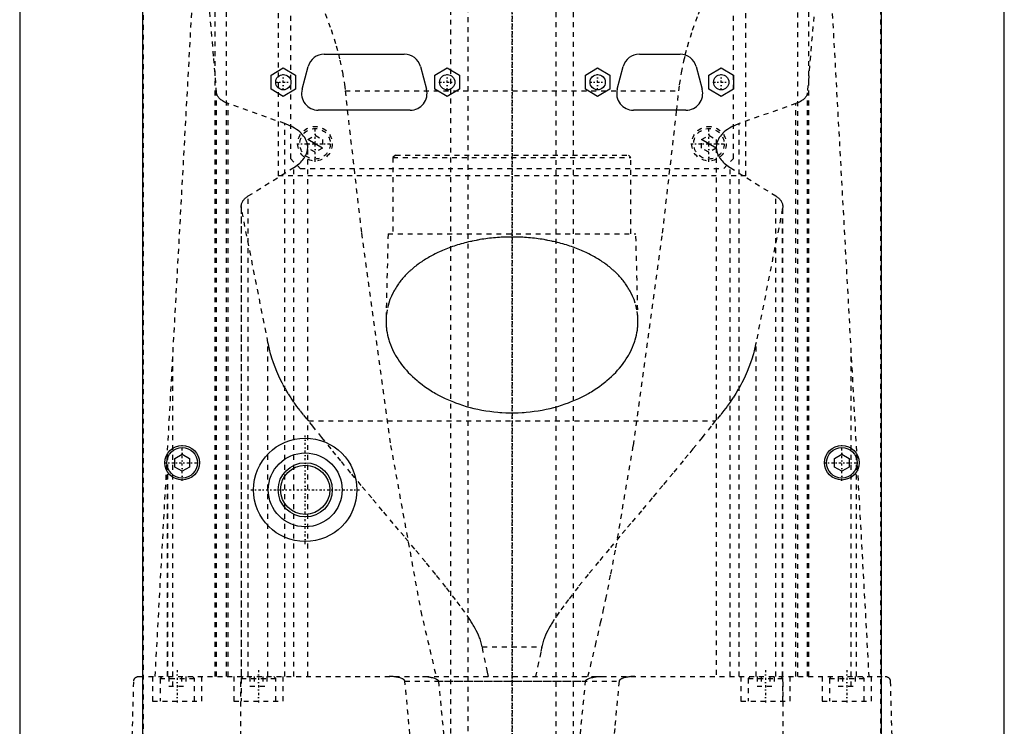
# Model space of a CAD drawing. Extents: x -120 to 120, y -92 to 634.
# Tile 4 of 10: x -100 to 100, y 106 to 250. Entities that reach past the tile are written whole.
import ezdxf

# ---------------------------------------------------------------- set-up
doc = ezdxf.new("R2010")
doc.units = 0
doc.linetypes.add('CENTER', pattern=[1.5, 0.45, -0.5, 0.05, -0.5])
doc.linetypes.add('DASHED', pattern=[2, 1, -1])
for name, color, linetype in [('AM_0', 7, 'CONTINUOUS'), ('AM_10', 7, 'CONTINUOUS'), ('AM_3', 7, 'DASHED'), ('AM_7', 7, 'CENTER')]:
    doc.layers.add(name, color=color, linetype=linetype)

msp = doc.modelspace()

# ---------------------------------------------------------------- linework, layer by layer
at = {"layer": 'AM_0', "color": 7, "linetype": 'CONTINUOUS'}
for p, q in [((-75, 68), (-75, 380)), ((75, 380), (75, 68)), ((-100, 363), (-100, 25)), ((100, 25), (100, 363)), ((-38.13, 243), (-21.87, 243)), ((25.87, 243), (34.13, 243)), ((-48.95, 238.74), (-46.45, 240.19)), ((-46.45, 240.19), (-43.95, 238.74)), ((-42.63, 235.87), (-41.42, 240.47)), ((-18.58, 240.47), (-17.37, 235.87)), ((-15.65, 238.74), (-13.15, 240.19)), ((-13.15, 240.19), (-10.65, 238.74)), ((14.9, 238.74), (17.4, 240.19)), ((17.4, 240.19), (19.9, 238.74)), ((21.37, 235.87), (22.58, 240.47)), ((37.42, 240.47), (38.63, 235.87)), ((40, 238.74), (42.5, 240.19)), ((42.5, 240.19), (45, 238.74)), ((-48.95, 235.86), (-48.95, 238.74)), ((-43.95, 238.74), (-43.95, 235.86)), ((-15.65, 235.86), (-15.65, 238.74)), ((-10.65, 238.74), (-10.65, 235.86)), ((14.9, 235.86), (14.9, 238.74)), ((19.9, 238.74), (19.9, 235.86)), ((40, 235.86), (40, 238.74)), ((45, 238.74), (45, 235.86)), ((-46.45, 234.41), (-48.95, 235.86)), ((-43.95, 235.86), (-46.45, 234.41)), ((-13.15, 234.41), (-15.65, 235.86)), ((-10.65, 235.86), (-13.15, 234.41)), ((17.4, 234.41), (14.9, 235.86)), ((19.9, 235.86), (17.4, 234.41)), ((42.5, 234.41), (40, 235.86)), ((45, 235.86), (42.5, 234.41)), ((-20.66, 231.6), (-39.34, 231.6)), ((35.34, 231.6), (24.66, 231.6)), ((-68.5, 160.87), (-67, 161.73)), ((-68.5, 159.13), (-68.5, 160.87)), ((-67, 161.73), (-65.5, 160.87)), ((-65.5, 160.87), (-65.5, 159.13)), ((65.5, 160.87), (67, 161.73)), ((65.5, 159.13), (65.5, 160.87)), ((67, 161.73), (68.5, 160.87)), ((68.5, 160.87), (68.5, 159.13)), ((-67, 158.27), (-68.5, 159.13)), ((-65.5, 159.13), (-67, 158.27)), ((67, 158.27), (65.5, 159.13)), ((68.5, 159.13), (67, 158.27))]:
    msp.add_line(p, q, dxfattribs=at)
for centre, radius in [((-46.45, 237.3), 1.55), ((-13.15, 237.3), 1.55), ((17.4, 237.3), 1.55), ((42.5, 237.3), 1.55), ((-42, 154.5), 10.5), ((-67, 160), 3.5), ((-67, 160), 3.1), ((-42, 154.5), 7.5), ((67, 160), 3.5), ((67, 160), 3.1), ((-42, 154.5), 5.5), ((-42, 154.5), 5)]:
    msp.add_circle(centre, radius, dxfattribs=at)
for centre, start, end in [((-38.13, 239.6), 90, 165.2564), ((-21.87, 239.6), 14.7436, 90), ((25.87, 239.6), 90, 165.2564), ((34.13, 239.6), 14.7436, 90), ((-39.34, 235), 165.2564, 270), ((-20.66, 235), 270, 14.7436), ((24.66, 235), 165.2564, 270), ((35.34, 235), 270, 14.7436)]:
    msp.add_arc(centre, 3.4, start, end, dxfattribs=at)
at = {"layer": 'AM_10', "color": 7, "linetype": 'CONTINUOUS'}
for p, q in [((-38.5, 223.93), (-41.5, 225.67)), ((41.5, 223.93), (38.5, 225.67))]:
    msp.add_line(p, q, dxfattribs=at)
at = {"layer": 'AM_3', "color": 6, "linetype": 'DASHED'}
for p, q in [((-9, 600.5), (-9, -59.5)), ((9, -59.5), (9, 600.5)), ((-12.5, 388), (-12.5, -17.5)), ((12.5, -17.5), (12.5, 388)), ((-74.95, 374.95), (-74.95, 69.05)), ((74.95, 69.05), (74.95, 374.95)), ((-58, 116.6), (-58, 315.44)), ((58, 315.44), (58, 116.6)), ((-60.27, 116.6), (-60.27, 312.71)), ((60.27, 116.6), (60.27, 312.71)), ((-47.5, 311.3), (-47.5, 218.3)), ((47.5, 218.3), (47.5, 311.3)), ((-45, 308.8), (-45, 221.8)), ((-72.48, 116.6), (-61.98, 307.16)), ((45, 221.8), (45, 307.8)), ((61.98, 307.16), (72.48, 116.6)), ((-60, 116.6), (-60, 235.17)), ((-33.89, 235.56), (33.89, 235.56)), ((-33.89, 235.56), (-33.46, 231.6)), ((33.46, 231.6), (33.89, 235.56)), ((60, 116.6), (60, 235.17)), ((-57.68, 116.6), (-57.68, 232.98)), ((-46.13, 228.89), (-57.68, 232.98)), ((57.68, 232.98), (46.13, 228.89)), ((57.68, 116.6), (57.68, 232.98)), ((-46.13, 116.6), (-46.13, 228.89)), ((46.13, 116.6), (46.13, 228.89)), ((-41.5, 225.67), (-40, 226.53)), ((-40, 226.53), (-38.5, 225.67)), ((38.5, 225.67), (40, 226.53)), ((40, 226.53), (41.5, 225.67)), ((-41.5, 223.93), (-41.5, 225.67)), ((-38.5, 225.67), (-38.5, 223.93)), ((38.5, 223.93), (38.5, 225.67)), ((41.5, 225.67), (41.5, 223.93)), ((-41.5, 116.6), (-41.5, 223.93)), ((-40, 223.07), (-41.5, 223.93)), ((-38.5, 223.93), (-40, 223.07)), ((-23.68, 222.5), (-24.18, 222)), ((-24.18, 222), (-24.18, 206.5)), ((-24.18, 222), (24.17, 222)), ((-23.68, 222.5), (23.67, 222.5)), ((24.17, 222), (23.67, 222.5)), ((24.17, 206.5), (24.17, 222)), ((40, 223.07), (38.5, 223.93)), ((41.5, 223.93), (40, 223.07)), ((41.5, 223.93), (41.5, 116.6)), ((-45, 221.8), (-43, 219.8)), ((43, 219.8), (45, 221.8)), ((-53.59, 214.2), (-44.32, 219.97)), ((47.5, 218.3), (-47.5, 218.3)), ((-44.32, 116.6), (-44.32, 219.97)), ((-43, 219.8), (43, 219.8)), ((44.32, 116.6), (44.32, 219.97)), ((44.32, 219.97), (53.59, 214.2)), ((-53.59, 116.6), (-53.59, 214.2)), ((53.59, 116.6), (53.59, 214.2)), ((-55, 212.05), (-55, 116.6)), ((55, 116.6), (55, 212.05)), ((-54.96, 116.6), (-54.96, 211.64)), ((-49.57, 184.45), (-54.96, 211.64)), ((54.96, 211.64), (49.57, 184.45)), ((54.96, 116.6), (54.96, 211.64)), ((-25.18, 206.5), (-25.59, 189.04)), ((-25.18, 206.5), (25.17, 206.5)), ((25.59, 189.04), (25.17, 206.5)), ((-49.57, 116.6), (-49.57, 184.45)), ((49.57, 116.6), (49.57, 184.45)), ((-68.87, 114.6), (-68.87, 182.23)), ((68.87, 114.6), (68.87, 182.23)), ((-41.3, 168.52), (41.3, 168.52)), ((-70, 116.6), (-70, 161.75)), ((-70, 116.6), (-70, 161.71)), ((-70, 161.67), (-70, 116.6)), ((70, 116.6), (70, 161.75)), ((70, 116.6), (70, 161.71)), ((70, 116.6), (70, 161.67)), ((-6.05, 122.62), (6.05, 122.62)), ((-75.83, 116.6), (75.83, 116.6)), ((-73, 116.6), (-73, 111.6)), ((-71.1, 116.6), (-71.5, 116.2)), ((-71.5, 116.2), (-71.5, 111.6)), ((-71.5, 116.2), (-64.5, 116.2)), ((-69.73, 116.6), (-69.73, 114.6)), ((-67.13, 116.6), (-67.13, 114.6)), ((-66.27, 116.6), (-66.27, 114.6)), ((-64.5, 116.2), (-64.9, 116.6)), ((-64.5, 111.6), (-64.5, 116.2)), ((-63, 111.6), (-63, 116.6)), ((-56.5, 116.6), (-56.5, 111.6)), ((-55.06, 34.5), (-55.06, 116.6)), ((-54.6, 116.6), (-55, 116.2)), ((-55, 116.2), (-55, 111.6)), ((-55, 116.2), (-48, 116.2)), ((-53.23, 116.6), (-53.23, 114.6)), ((-52.37, 116.6), (-52.37, 114.6)), ((-50.63, 116.6), (-50.63, 114.6)), ((-49.77, 116.6), (-49.77, 114.6)), ((-48, 116.2), (-48.4, 116.6)), ((-48, 111.6), (-48, 116.2)), ((-46.5, 111.6), (-46.5, 116.6)), ((46.5, 116.6), (46.5, 111.6)), ((48.4, 116.6), (48, 116.2)), ((48, 116.2), (48, 111.6)), ((48, 116.2), (55, 116.2)), ((49.77, 116.6), (49.77, 114.6)), ((50.63, 116.6), (50.63, 114.6)), ((52.37, 116.6), (52.37, 114.6)), ((53.23, 116.6), (53.23, 114.6)), ((55, 116.2), (54.6, 116.6)), ((55, 111.6), (55, 116.2)), ((55.06, 34.5), (55.06, 116.6)), ((56.5, 111.6), (56.5, 116.6)), ((63, 116.6), (63, 111.6)), ((64.9, 116.6), (64.5, 116.2)), ((64.5, 116.2), (64.5, 111.6)), ((64.5, 116.2), (71.5, 116.2)), ((66.27, 116.6), (66.27, 114.6)), ((67.13, 116.6), (67.13, 114.6)), ((69.73, 116.6), (69.73, 114.6)), ((71.5, 116.2), (71.1, 116.6)), ((71.5, 111.6), (71.5, 116.2)), ((73, 111.6), (73, 116.6)), ((-79, 34.5), (-76.83, 115.63)), ((-69.73, 114.6), (-66.27, 114.6)), ((-53.23, 114.6), (-49.77, 114.6)), ((-21.74, 115.63), (21.74, 115.63)), ((-14.95, 115.63), (14.95, 115.63)), ((49.77, 114.6), (53.23, 114.6)), ((66.27, 114.6), (69.73, 114.6)), ((76.83, 115.63), (79, 34.5)), ((-73, 111.6), (-63, 111.6)), ((-56.5, 111.6), (-46.5, 111.6)), ((46.5, 111.6), (56.5, 111.6)), ((63, 111.6), (73, 111.6))]:
    msp.add_line(p, q, dxfattribs=at)
for points in [[(-62.65, 295.09, 0), (-61.93, 293.93, 0), (-60.45, 291.56, 0), (-58.91, 289.09, 0), (-58.12, 287.83, 0), (-57.31, 286.55, 0), (-55.67, 283.93, 0), (-53.99, 281.25, 0), (-52.29, 278.49, 0), (-50.57, 275.67, 0), (-48.86, 272.8, 0), (-48, 271.34, 0), (-47.15, 269.87, 0), (-45.46, 266.88, 0), (-43.81, 263.86, 0), (-42.22, 260.78, 0), (-40.69, 257.66, 0), (-39.26, 254.49, 0), (-38.58, 252.89, 0), (-37.93, 251.27, 0), (-36.74, 248, 0), (-35.7, 244.68, 0), (-35.25, 243, 0)], [(35.2, 242.83, 0), (35.65, 244.52, 0), (36.69, 247.85, 0), (37.88, 251.13, 0), (38.52, 252.75, 0), (39.2, 254.36, 0), (40.64, 257.54, 0), (42.16, 260.67, 0), (43.76, 263.76, 0), (45.41, 266.79, 0), (47.1, 269.79, 0), (47.95, 271.26, 0), (48.81, 272.73, 0), (50.54, 275.61, 0), (52.26, 278.44, 0), (53.97, 281.2, 0), (55.65, 283.9, 0), (57.3, 286.53, 0), (58.1, 287.81, 0), (58.9, 289.08, 0), (60.44, 291.55, 0), (61.93, 293.93, 0), (62.65, 295.09, 0)], [(-60, 235.17, 0), (-60.6, 242.59, 0), (-61.84, 256.58, 0), (-63.09, 269.45, 0), (-63.73, 275.44, 0)], [(63.73, 275.44, 0), (63.09, 269.45, 0), (61.84, 256.58, 0), (60.6, 242.59, 0), (60, 235.17, 0)], [(-35.25, 243, 0), (-34.95, 241.78, 0), (-34.44, 239.32, 0), (-34.04, 236.82, 0), (-33.89, 235.56, 0)], [(33.89, 235.56, 0), (34.04, 236.79, 0), (34.42, 239.23, 0), (34.92, 241.64, 0), (35.2, 242.83, 0)], [(-57.68, 232.98, 0), (-57.8, 233.03, 0), (-58.03, 233.12, 0), (-58.24, 233.21, 0), (-58.34, 233.26, 0), (-58.44, 233.31, 0), (-58.63, 233.41, 0), (-58.81, 233.52, 0), (-58.97, 233.63, 0), (-59.13, 233.75, 0), (-59.28, 233.88, 0), (-59.34, 233.94, 0), (-59.41, 234.01, 0), (-59.53, 234.14, 0), (-59.64, 234.27, 0), (-59.73, 234.41, 0), (-59.81, 234.55, 0), (-59.88, 234.69, 0), (-59.9, 234.76, 0), (-59.93, 234.83, 0), (-59.96, 234.97, 0), (-59.99, 235.1, 0), (-60, 235.17, 0)], [(60, 235.17, 0), (59.99, 235.1, 0), (59.96, 234.97, 0), (59.93, 234.83, 0), (59.9, 234.76, 0), (59.88, 234.69, 0), (59.81, 234.55, 0), (59.73, 234.41, 0), (59.64, 234.27, 0), (59.53, 234.14, 0), (59.41, 234.01, 0), (59.34, 233.94, 0), (59.28, 233.88, 0), (59.13, 233.75, 0), (58.97, 233.63, 0), (58.81, 233.52, 0), (58.63, 233.41, 0), (58.44, 233.31, 0), (58.34, 233.26, 0), (58.24, 233.21, 0), (58.03, 233.12, 0), (57.8, 233.03, 0), (57.68, 232.98, 0)], [(-33.46, 231.6, 0), (-30.58, 206.63, 0), (-24.65, 163.53, 0), (-18.53, 129.84, 0), (-15.41, 116.6, 0)], [(15.41, 116.6, 0), (15.93, 118.64, 0), (16.97, 122.91, 0), (18.01, 127.46, 0), (18.53, 129.84, 0), (19.04, 132.28, 0), (20.07, 137.36, 0), (21.1, 142.71, 0), (24.65, 163.53, 0), (30.58, 206.63, 0), (33.46, 231.6, 0)], [(-41.5, 224.06, 0), (-41.5, 224.21, 0), (-41.53, 224.51, 0), (-41.59, 224.82, 0), (-41.63, 224.97, 0), (-41.67, 225.13, 0), (-41.79, 225.44, 0), (-41.94, 225.74, 0), (-42.11, 226.05, 0), (-42.32, 226.35, 0), (-42.56, 226.64, 0), (-42.69, 226.78, 0), (-42.83, 226.92, 0), (-43.12, 227.2, 0), (-43.44, 227.46, 0), (-43.79, 227.72, 0), (-44.16, 227.96, 0), (-44.55, 228.18, 0), (-44.75, 228.29, 0), (-44.96, 228.4, 0), (-45.41, 228.6, 0), (-45.89, 228.8, 0), (-46.13, 228.89, 0)], [(46.13, 228.89, 0), (45.89, 228.8, 0), (45.41, 228.6, 0), (44.96, 228.4, 0), (44.75, 228.29, 0), (44.54, 228.18, 0), (44.16, 227.95, 0), (43.79, 227.72, 0), (43.44, 227.46, 0), (43.12, 227.2, 0), (42.83, 226.92, 0), (42.69, 226.78, 0), (42.56, 226.64, 0), (42.32, 226.35, 0), (42.11, 226.05, 0), (41.94, 225.74, 0), (41.79, 225.44, 0), (41.67, 225.13, 0), (41.63, 224.97, 0), (41.59, 224.82, 0), (41.53, 224.51, 0), (41.5, 224.21, 0), (41.5, 224.06, 0)], [(-44.32, 219.97, 0), (-44.17, 220.06, 0), (-43.88, 220.25, 0), (-43.61, 220.45, 0), (-43.48, 220.56, 0), (-43.35, 220.66, 0), (-43.1, 220.87, 0), (-42.88, 221.09, 0), (-42.66, 221.32, 0), (-42.47, 221.55, 0), (-42.29, 221.78, 0), (-42.21, 221.9, 0), (-42.13, 222.02, 0), (-41.99, 222.26, 0), (-41.86, 222.5, 0), (-41.76, 222.74, 0), (-41.67, 222.98, 0), (-41.6, 223.22, 0), (-41.58, 223.35, 0), (-41.55, 223.47, 0), (-41.52, 223.7, 0), (-41.5, 223.94, 0), (-41.5, 224.06, 0)], [(41.5, 224.06, 0), (41.5, 223.94, 0), (41.52, 223.7, 0), (41.55, 223.47, 0), (41.58, 223.34, 0), (41.6, 223.22, 0), (41.67, 222.98, 0), (41.76, 222.74, 0), (41.86, 222.5, 0), (41.99, 222.25, 0), (42.13, 222.01, 0), (42.21, 221.9, 0), (42.29, 221.78, 0), (42.47, 221.54, 0), (42.67, 221.31, 0), (42.88, 221.09, 0), (43.11, 220.87, 0), (43.35, 220.66, 0), (43.48, 220.55, 0), (43.61, 220.45, 0), (43.89, 220.25, 0), (44.17, 220.06, 0), (44.32, 219.97, 0)], [(-55, 212.05, 0), (-55, 212.11, 0), (-54.99, 212.24, 0), (-54.97, 212.36, 0), (-54.96, 212.43, 0), (-54.95, 212.49, 0), (-54.92, 212.62, 0), (-54.87, 212.75, 0), (-54.82, 212.87, 0), (-54.76, 213, 0), (-54.69, 213.13, 0), (-54.65, 213.19, 0), (-54.61, 213.25, 0), (-54.52, 213.37, 0), (-54.42, 213.49, 0), (-54.31, 213.61, 0), (-54.2, 213.72, 0), (-54.08, 213.84, 0), (-54.01, 213.89, 0), (-53.95, 213.94, 0), (-53.81, 214.05, 0), (-53.66, 214.15, 0), (-53.59, 214.2, 0)], [(53.59, 214.2, 0), (53.66, 214.15, 0), (53.81, 214.05, 0), (53.95, 213.94, 0), (54.01, 213.89, 0), (54.08, 213.84, 0), (54.2, 213.72, 0), (54.31, 213.61, 0), (54.42, 213.49, 0), (54.52, 213.37, 0), (54.61, 213.25, 0), (54.65, 213.19, 0), (54.69, 213.13, 0), (54.76, 213, 0), (54.82, 212.87, 0), (54.87, 212.75, 0), (54.92, 212.62, 0), (54.95, 212.49, 0), (54.96, 212.43, 0), (54.97, 212.36, 0), (54.99, 212.24, 0), (55, 212.11, 0), (55, 212.05, 0)], [(-54.96, 211.64, 0), (-54.97, 211.71, 0), (-54.99, 211.85, 0), (-55, 211.98, 0), (-55, 212.05, 0)], [(55, 212.05, 0), (55, 211.98, 0), (54.99, 211.85, 0), (54.97, 211.71, 0), (54.96, 211.64, 0)], [(0, 205.86, 0), (-0.2, 205.86, 0), (-0.59, 205.86, 0), (-0.98, 205.85, 0), (-1.18, 205.85, 0), (-1.37, 205.84, 0), (-1.77, 205.82, 0), (-2.17, 205.81, 0), (-2.56, 205.78, 0), (-2.96, 205.75, 0), (-3.36, 205.72, 0), (-3.56, 205.7, 0), (-3.76, 205.69, 0), (-4.15, 205.65, 0), (-4.55, 205.6, 0), (-4.95, 205.55, 0), (-5.34, 205.5, 0), (-5.74, 205.45, 0), (-5.93, 205.42, 0), (-6.13, 205.39, 0), (-6.52, 205.32, 0), (-6.91, 205.25, 0), (-7.1, 205.22, 0), (-7.3, 205.18, 0), (-7.68, 205.11, 0), (-8.07, 205.03, 0), (-8.26, 204.98, 0), (-8.45, 204.94, 0), (-8.83, 204.85, 0), (-9.21, 204.76, 0), (-9.58, 204.67, 0), (-9.95, 204.57, 0), (-10.32, 204.47, 0), (-10.5, 204.41, 0), (-10.68, 204.36, 0), (-11.04, 204.25, 0), (-11.4, 204.14, 0), (-11.75, 204.02, 0), (-12.1, 203.91, 0), (-12.44, 203.78, 0), (-12.61, 203.72, 0), (-12.78, 203.66, 0), (-13.12, 203.53, 0), (-13.45, 203.4, 0), (-13.78, 203.27, 0), (-14.1, 203.13, 0), (-14.42, 202.99, 0), (-14.58, 202.92, 0), (-14.73, 202.85, 0), (-15.04, 202.71, 0), (-15.35, 202.56, 0), (-15.64, 202.41, 0), (-15.94, 202.26, 0), (-16.22, 202.11, 0), (-16.36, 202.04, 0), (-16.5, 201.96, 0), (-16.78, 201.8, 0), (-17.05, 201.65, 0), (-17.32, 201.49, 0), (-17.58, 201.33, 0), (-17.83, 201.17, 0), (-17.96, 201.09, 0), (-18.09, 201, 0), (-18.34, 200.84, 0), (-18.59, 200.67, 0), (-18.71, 200.58, 0), (-18.83, 200.49, 0), (-19.08, 200.32, 0), (-19.31, 200.14, 0), (-19.43, 200.05, 0), (-19.55, 199.96, 0), (-19.78, 199.78, 0), (-20, 199.59, 0), (-20.23, 199.41, 0), (-20.44, 199.22, 0), (-20.66, 199.03, 0), (-20.76, 198.93, 0), (-20.87, 198.83, 0), (-21.07, 198.64, 0), (-21.28, 198.44, 0), (-21.47, 198.24, 0), (-21.67, 198.04, 0), (-21.85, 197.84, 0), (-21.95, 197.73, 0), (-22.04, 197.63, 0), (-22.22, 197.42, 0), (-22.39, 197.22, 0), (-22.56, 197.01, 0), (-22.73, 196.79, 0), (-22.89, 196.58, 0), (-22.97, 196.47, 0), (-23.05, 196.37, 0), (-23.2, 196.15, 0), (-23.35, 195.93, 0), (-23.49, 195.72, 0), (-23.63, 195.5, 0), (-23.76, 195.28, 0), (-23.83, 195.16, 0), (-23.89, 195.05, 0), (-24.01, 194.83, 0), (-24.13, 194.61, 0), (-24.51, 193.82, 0), (-24.79, 193.14, 0), (-25.03, 192.45, 0), (-25.37, 191.08, 0), (-25.56, 189.72, 0), (-25.59, 189.04, 0)], [(25.59, 189.04, 0), (25.56, 189.72, 0), (25.37, 191.08, 0), (25.03, 192.45, 0), (24.79, 193.14, 0), (24.51, 193.82, 0), (24.13, 194.61, 0), (24.01, 194.83, 0), (23.89, 195.05, 0), (23.83, 195.16, 0), (23.76, 195.28, 0), (23.63, 195.5, 0), (23.49, 195.72, 0), (23.35, 195.93, 0), (23.2, 196.15, 0), (23.05, 196.37, 0), (22.97, 196.47, 0), (22.89, 196.58, 0), (22.73, 196.79, 0), (22.56, 197.01, 0), (22.39, 197.22, 0), (22.22, 197.42, 0), (22.04, 197.63, 0), (21.95, 197.73, 0), (21.85, 197.84, 0), (21.67, 198.04, 0), (21.47, 198.24, 0), (21.28, 198.44, 0), (21.07, 198.64, 0), (20.87, 198.83, 0), (20.76, 198.93, 0), (20.66, 199.03, 0), (20.44, 199.22, 0), (20.23, 199.41, 0), (20, 199.59, 0), (19.78, 199.78, 0), (19.55, 199.96, 0), (19.43, 200.05, 0), (19.31, 200.14, 0), (19.08, 200.32, 0), (18.83, 200.49, 0), (18.71, 200.58, 0), (18.59, 200.67, 0), (18.34, 200.84, 0), (18.09, 201, 0), (17.96, 201.09, 0), (17.83, 201.17, 0), (17.58, 201.33, 0), (17.32, 201.49, 0), (17.05, 201.65, 0), (16.78, 201.8, 0), (16.5, 201.96, 0), (16.36, 202.04, 0), (16.22, 202.11, 0), (15.94, 202.26, 0), (15.64, 202.41, 0), (15.35, 202.56, 0), (15.04, 202.71, 0), (14.73, 202.85, 0), (14.58, 202.92, 0), (14.42, 202.99, 0), (14.1, 203.13, 0), (13.78, 203.27, 0), (13.45, 203.4, 0), (13.12, 203.53, 0), (12.78, 203.66, 0), (12.61, 203.72, 0), (12.44, 203.78, 0), (12.1, 203.91, 0), (11.75, 204.02, 0), (11.4, 204.14, 0), (11.04, 204.25, 0), (10.68, 204.36, 0), (10.5, 204.41, 0), (10.32, 204.47, 0), (9.95, 204.57, 0), (9.58, 204.67, 0), (9.21, 204.76, 0), (8.83, 204.85, 0), (8.45, 204.94, 0), (8.26, 204.98, 0), (8.07, 205.03, 0), (7.68, 205.11, 0), (7.3, 205.18, 0), (7.1, 205.22, 0), (6.91, 205.25, 0), (6.52, 205.32, 0), (6.13, 205.39, 0), (5.93, 205.42, 0), (5.74, 205.45, 0), (5.34, 205.5, 0), (4.95, 205.55, 0), (4.55, 205.6, 0), (4.15, 205.65, 0), (3.76, 205.69, 0), (3.56, 205.7, 0), (3.36, 205.72, 0), (2.96, 205.75, 0), (2.56, 205.78, 0), (2.17, 205.81, 0), (1.77, 205.82, 0), (1.37, 205.84, 0), (1.18, 205.85, 0), (0.98, 205.85, 0), (0.59, 205.86, 0), (0.2, 205.86, 0), (0, 205.86, 0)], [(-25.59, 189.04, 0), (-25.59, 188.81, 0), (-25.59, 188.35, 0), (-25.56, 187.87, 0), (-25.54, 187.64, 0), (-25.52, 187.4, 0), (-25.46, 186.92, 0), (-25.38, 186.43, 0), (-25.28, 185.95, 0), (-25.16, 185.46, 0), (-25.02, 184.97, 0), (-24.95, 184.73, 0), (-24.87, 184.49, 0), (-24.69, 184, 0), (-24.49, 183.51, 0), (-24.28, 183.02, 0), (-24.04, 182.54, 0), (-23.78, 182.06, 0), (-23.65, 181.82, 0), (-23.51, 181.58, 0), (-23.21, 181.1, 0), (-22.9, 180.63, 0), (-22.74, 180.4, 0), (-22.57, 180.17, 0), (-22.22, 179.71, 0), (-21.85, 179.25, 0), (-21.66, 179.03, 0), (-21.46, 178.8, 0), (-21.06, 178.36, 0), (-20.63, 177.93, 0), (-20.19, 177.51, 0), (-19.74, 177.09, 0), (-19.27, 176.68, 0), (-19.03, 176.48, 0), (-18.78, 176.28, 0), (-18.28, 175.9, 0), (-17.77, 175.52, 0), (-17.24, 175.15, 0), (-16.69, 174.79, 0), (-16.12, 174.44, 0), (-15.82, 174.26, 0), (-15.52, 174.09, 0), (-14.9, 173.75, 0), (-14.26, 173.41, 0), (-13.6, 173.09, 0), (-12.93, 172.79, 0), (-12.23, 172.49, 0), (-11.87, 172.35, 0), (-11.51, 172.21, 0), (-10.78, 171.95, 0), (-10.04, 171.7, 0), (-9.28, 171.46, 0), (-8.5, 171.25, 0), (-7.72, 171.05, 0), (-7.32, 170.96, 0), (-6.93, 170.87, 0), (-6.12, 170.71, 0), (-5.31, 170.57, 0), (-4.5, 170.45, 0), (-3.68, 170.35, 0), (-2.86, 170.27, 0), (-2.45, 170.24, 0), (-2.04, 170.21, 0), (-1.22, 170.17, 0), (-0.41, 170.15, 0), (0, 170.15, 0), (0.41, 170.15, 0), (1.22, 170.17, 0), (2.04, 170.21, 0), (2.45, 170.24, 0), (2.86, 170.27, 0), (3.68, 170.35, 0), (4.5, 170.45, 0), (5.31, 170.57, 0), (6.12, 170.71, 0), (6.93, 170.87, 0), (7.32, 170.96, 0), (7.72, 171.05, 0), (8.5, 171.25, 0), (9.28, 171.46, 0), (10.04, 171.7, 0), (10.78, 171.95, 0), (11.51, 172.21, 0), (11.87, 172.35, 0), (12.23, 172.49, 0), (12.93, 172.79, 0), (13.6, 173.09, 0), (14.26, 173.41, 0), (14.9, 173.75, 0), (15.52, 174.09, 0), (15.82, 174.26, 0), (16.12, 174.44, 0), (16.69, 174.79, 0), (17.24, 175.15, 0), (17.77, 175.52, 0), (18.28, 175.9, 0), (18.78, 176.28, 0), (19.03, 176.48, 0), (19.27, 176.68, 0), (19.74, 177.09, 0), (20.19, 177.51, 0), (20.63, 177.93, 0), (21.06, 178.36, 0), (21.46, 178.8, 0), (21.66, 179.03, 0), (21.85, 179.25, 0), (22.22, 179.71, 0), (22.57, 180.17, 0), (22.74, 180.4, 0), (22.9, 180.63, 0), (23.21, 181.1, 0), (23.51, 181.58, 0), (23.65, 181.82, 0), (23.78, 182.06, 0), (24.04, 182.54, 0), (24.28, 183.02, 0), (24.49, 183.51, 0), (24.69, 184, 0), (24.87, 184.49, 0), (24.95, 184.73, 0), (25.02, 184.97, 0), (25.16, 185.46, 0), (25.28, 185.95, 0), (25.38, 186.43, 0), (25.46, 186.92, 0), (25.52, 187.4, 0), (25.54, 187.64, 0), (25.56, 187.87, 0), (25.59, 188.35, 0), (25.59, 188.81, 0), (25.59, 189.04, 0)], [(-41.3, 168.52, 0), (-41.66, 168.93, 0), (-42.36, 169.75, 0), (-43.04, 170.59, 0), (-43.36, 171.01, 0), (-43.68, 171.44, 0), (-44.3, 172.3, 0), (-44.89, 173.16, 0), (-45.44, 174.04, 0), (-45.97, 174.92, 0), (-46.46, 175.81, 0), (-46.7, 176.26, 0), (-46.93, 176.7, 0), (-47.36, 177.6, 0), (-47.76, 178.51, 0), (-48.13, 179.42, 0), (-48.47, 180.33, 0), (-48.77, 181.24, 0), (-48.91, 181.7, 0), (-49.04, 182.16, 0), (-49.28, 183.08, 0), (-49.48, 184, 0), (-49.57, 184.45, 0)], [(49.57, 184.45, 0), (49.48, 184, 0), (49.28, 183.08, 0), (49.04, 182.16, 0), (48.91, 181.7, 0), (48.77, 181.24, 0), (48.47, 180.33, 0), (48.13, 179.42, 0), (47.76, 178.51, 0), (47.36, 177.6, 0), (46.93, 176.7, 0), (46.7, 176.26, 0), (46.46, 175.81, 0), (45.97, 174.92, 0), (45.44, 174.04, 0), (44.89, 173.16, 0), (44.3, 172.3, 0), (43.68, 171.44, 0), (43.36, 171.01, 0), (43.04, 170.59, 0), (42.36, 169.75, 0), (41.66, 168.93, 0), (41.3, 168.52, 0)], [(-6.05, 122.62, 0), (-6.11, 122.9, 0), (-6.25, 123.44, 0), (-6.41, 123.97, 0), (-6.5, 124.22, 0), (-6.6, 124.47, 0), (-6.81, 124.96, 0), (-7.03, 125.44, 0), (-7.26, 125.91, 0), (-7.51, 126.37, 0), (-7.76, 126.83, 0), (-7.89, 127.05, 0), (-8.03, 127.27, 0), (-8.3, 127.72, 0), (-8.57, 128.15, 0), (-9.59, 129.67, 0), (-10.51, 130.94, 0), (-11.45, 132.21, 0), (-13.43, 134.76, 0), (-15.49, 137.32, 0), (-17.6, 139.89, 0), (-19.76, 142.48, 0), (-21.93, 145.07, 0), (-23.03, 146.37, 0), (-24.12, 147.67, 0), (-26.31, 150.27, 0), (-28.48, 152.85, 0), (-30.63, 155.41, 0), (-32.72, 157.92, 0), (-34.77, 160.4, 0), (-35.76, 161.61, 0), (-36.74, 162.81, 0), (-38.64, 165.15, 0), (-40.44, 167.42, 0), (-41.3, 168.52, 0)], [(41.3, 168.52, 0), (40.44, 167.42, 0), (38.64, 165.15, 0), (36.74, 162.81, 0), (35.76, 161.61, 0), (34.77, 160.4, 0), (32.72, 157.92, 0), (30.63, 155.41, 0), (28.48, 152.85, 0), (26.31, 150.27, 0), (24.12, 147.67, 0), (23.03, 146.37, 0), (21.93, 145.07, 0), (19.76, 142.48, 0), (17.6, 139.89, 0), (15.49, 137.32, 0), (13.43, 134.76, 0), (11.45, 132.21, 0), (10.51, 130.94, 0), (9.59, 129.67, 0), (8.57, 128.15, 0), (8.3, 127.72, 0), (8.03, 127.27, 0), (7.89, 127.05, 0), (7.76, 126.83, 0), (7.51, 126.37, 0), (7.26, 125.91, 0), (7.03, 125.44, 0), (6.81, 124.96, 0), (6.6, 124.47, 0), (6.5, 124.22, 0), (6.41, 123.97, 0), (6.25, 123.44, 0), (6.11, 122.9, 0), (6.05, 122.62, 0)], [(-4.76, 116.6, 0), (-4.97, 117.5, 0), (-5.4, 119.43, 0), (-5.83, 121.51, 0), (-6.05, 122.62, 0)], [(6.05, 122.62, 0), (5.83, 121.51, 0), (5.4, 119.43, 0), (4.97, 117.5, 0), (4.76, 116.6, 0)], [(-76.83, 115.63, 0), (-76.83, 115.63, 0), (-76.83, 115.64, 0), (-76.83, 115.64, 0), (-76.83, 115.65, 0), (-76.83, 115.65, 0), (-76.83, 115.65, 0), (-76.83, 115.66, 0), (-76.83, 115.67, 0), (-76.83, 115.67, 0), (-76.83, 115.68, 0), (-76.83, 115.68, 0), (-76.83, 115.68, 0), (-76.83, 115.69, 0), (-76.83, 115.7, 0), (-76.82, 115.7, 0), (-76.82, 115.71, 0), (-76.82, 115.71, 0), (-76.82, 115.72, 0), (-76.82, 115.72, 0), (-76.82, 115.73, 0), (-76.82, 115.73, 0), (-76.82, 115.73, 0), (-76.82, 115.74, 0), (-76.82, 115.74, 0), (-76.82, 115.75, 0), (-76.82, 115.75, 0), (-76.82, 115.75, 0), (-76.82, 115.76, 0), (-76.82, 115.76, 0), (-76.82, 115.77, 0), (-76.81, 115.77, 0), (-76.81, 115.78, 0), (-76.81, 115.78, 0), (-76.81, 115.78, 0), (-76.81, 115.79, 0), (-76.81, 115.79, 0), (-76.81, 115.81, 0), (-76.8, 115.84, 0), (-76.8, 115.86, 0), (-76.79, 115.88, 0), (-76.79, 115.9, 0), (-76.78, 115.91, 0), (-76.77, 115.93, 0), (-76.77, 115.95, 0), (-76.76, 115.97, 0), (-76.75, 115.99, 0), (-76.74, 116.01, 0), (-76.74, 116.02, 0), (-76.73, 116.03, 0), (-76.73, 116.05, 0), (-76.72, 116.06, 0), (-76.71, 116.07, 0), (-76.71, 116.08, 0), (-76.7, 116.09, 0), (-76.69, 116.11, 0), (-76.69, 116.11, 0), (-76.68, 116.12, 0), (-76.68, 116.13, 0), (-76.67, 116.15, 0), (-76.64, 116.19, 0), (-76.59, 116.26, 0), (-76.53, 116.31, 0), (-76.48, 116.36, 0), (-76.42, 116.41, 0), (-76.39, 116.43, 0), (-76.36, 116.45, 0), (-76.3, 116.48, 0), (-76.24, 116.51, 0), (-76.17, 116.54, 0), (-76.11, 116.56, 0), (-76.05, 116.58, 0), (-76.02, 116.58, 0), (-75.99, 116.59, 0), (-75.92, 116.6, 0), (-75.86, 116.6, 0), (-75.83, 116.6, 0)], [(-21.74, 115.63, 0), (-21.74, 115.63, 0), (-21.74, 115.63, 0), (-21.74, 115.64, 0), (-21.74, 115.64, 0), (-21.74, 115.64, 0), (-21.74, 115.65, 0), (-21.74, 115.66, 0), (-21.75, 115.66, 0), (-21.75, 115.67, 0), (-21.75, 115.67, 0), (-21.75, 115.67, 0), (-21.75, 115.68, 0), (-21.75, 115.68, 0), (-21.75, 115.69, 0), (-21.75, 115.69, 0), (-21.76, 115.7, 0), (-21.76, 115.7, 0), (-21.76, 115.71, 0), (-21.76, 115.71, 0), (-21.76, 115.71, 0), (-21.76, 115.72, 0), (-21.77, 115.72, 0), (-21.77, 115.73, 0), (-21.77, 115.73, 0), (-21.77, 115.74, 0), (-21.77, 115.74, 0), (-21.77, 115.74, 0), (-21.78, 115.75, 0), (-21.78, 115.75, 0), (-21.78, 115.76, 0), (-21.78, 115.76, 0), (-21.79, 115.77, 0), (-21.79, 115.77, 0), (-21.79, 115.77, 0), (-21.79, 115.78, 0), (-21.8, 115.78, 0), (-21.81, 115.8, 0), (-21.83, 115.82, 0), (-21.85, 115.85, 0), (-21.87, 115.87, 0), (-21.88, 115.88, 0), (-21.89, 115.89, 0), (-21.92, 115.92, 0), (-21.94, 115.94, 0), (-21.97, 115.96, 0), (-22, 115.98, 0), (-22.02, 116, 0), (-22.04, 116.01, 0), (-22.05, 116.01, 0), (-22.08, 116.03, 0), (-22.11, 116.05, 0), (-22.12, 116.06, 0), (-22.14, 116.07, 0), (-22.17, 116.08, 0), (-22.2, 116.1, 0), (-22.21, 116.1, 0), (-22.23, 116.11, 0), (-22.26, 116.13, 0), (-22.28, 116.14, 0), (-22.38, 116.18, 0), (-22.56, 116.25, 0), (-22.74, 116.31, 0), (-22.93, 116.36, 0), (-23.12, 116.41, 0), (-23.22, 116.43, 0), (-23.32, 116.45, 0), (-23.51, 116.48, 0), (-23.71, 116.51, 0), (-23.91, 116.54, 0), (-24.11, 116.56, 0), (-24.3, 116.58, 0), (-24.4, 116.58, 0), (-24.5, 116.59, 0), (-24.69, 116.6, 0), (-24.88, 116.6, 0), (-24.97, 116.6, 0)], [(-18.15, 116.6, 0), (-18.05, 116.6, 0), (-17.87, 116.6, 0), (-17.68, 116.59, 0), (-17.58, 116.58, 0), (-17.49, 116.57, 0), (-17.29, 116.56, 0), (-17.1, 116.54, 0), (-16.9, 116.51, 0), (-16.71, 116.48, 0), (-16.51, 116.44, 0), (-16.41, 116.42, 0), (-16.32, 116.4, 0), (-16.13, 116.36, 0), (-15.94, 116.3, 0), (-15.76, 116.24, 0), (-15.59, 116.18, 0), (-15.49, 116.13, 0), (-15.46, 116.12, 0), (-15.43, 116.11, 0), (-15.41, 116.1, 0), (-15.4, 116.09, 0), (-15.37, 116.08, 0), (-15.34, 116.06, 0), (-15.33, 116.05, 0), (-15.31, 116.04, 0), (-15.28, 116.03, 0), (-15.26, 116.01, 0), (-15.24, 116, 0), (-15.23, 115.99, 0), (-15.2, 115.97, 0), (-15.17, 115.95, 0), (-15.15, 115.93, 0), (-15.12, 115.91, 0), (-15.1, 115.89, 0), (-15.09, 115.88, 0), (-15.07, 115.87, 0), (-15.05, 115.84, 0), (-15.03, 115.82, 0), (-15.01, 115.79, 0), (-15, 115.78, 0), (-15, 115.77, 0), (-15, 115.77, 0), (-14.99, 115.77, 0), (-14.99, 115.76, 0), (-14.99, 115.76, 0), (-14.99, 115.75, 0), (-14.98, 115.75, 0), (-14.98, 115.74, 0), (-14.98, 115.74, 0), (-14.98, 115.74, 0), (-14.98, 115.73, 0), (-14.97, 115.73, 0), (-14.97, 115.72, 0), (-14.97, 115.72, 0), (-14.97, 115.72, 0), (-14.97, 115.71, 0), (-14.97, 115.71, 0), (-14.96, 115.71, 0), (-14.96, 115.7, 0), (-14.96, 115.7, 0), (-14.96, 115.69, 0), (-14.96, 115.69, 0), (-14.96, 115.68, 0), (-14.96, 115.68, 0), (-14.95, 115.67, 0), (-14.95, 115.67, 0), (-14.95, 115.67, 0), (-14.95, 115.66, 0), (-14.95, 115.65, 0), (-14.95, 115.65, 0), (-14.95, 115.64, 0), (-14.95, 115.64, 0), (-14.95, 115.64, 0), (-14.95, 115.63, 0), (-14.95, 115.63, 0), (-14.95, 115.63, 0)], [(14.95, 115.63, 0), (14.95, 115.63, 0), (14.95, 115.63, 0), (14.95, 115.64, 0), (14.95, 115.64, 0), (14.95, 115.64, 0), (14.95, 115.65, 0), (14.95, 115.65, 0), (14.95, 115.66, 0), (14.95, 115.67, 0), (14.95, 115.67, 0), (14.95, 115.67, 0), (14.96, 115.68, 0), (14.96, 115.68, 0), (14.96, 115.69, 0), (14.96, 115.69, 0), (14.96, 115.7, 0), (14.96, 115.7, 0), (14.96, 115.71, 0), (14.97, 115.71, 0), (14.97, 115.71, 0), (14.97, 115.72, 0), (14.97, 115.72, 0), (14.97, 115.72, 0), (14.97, 115.73, 0), (14.98, 115.73, 0), (14.98, 115.74, 0), (14.98, 115.74, 0), (14.98, 115.74, 0), (14.98, 115.75, 0), (14.99, 115.75, 0), (14.99, 115.76, 0), (14.99, 115.76, 0), (14.99, 115.77, 0), (15, 115.77, 0), (15, 115.77, 0), (15, 115.78, 0), (15.01, 115.79, 0), (15.03, 115.82, 0), (15.05, 115.84, 0), (15.07, 115.87, 0), (15.09, 115.88, 0), (15.1, 115.89, 0), (15.12, 115.91, 0), (15.15, 115.93, 0), (15.17, 115.95, 0), (15.2, 115.97, 0), (15.23, 115.99, 0), (15.24, 116, 0), (15.26, 116.01, 0), (15.28, 116.03, 0), (15.31, 116.04, 0), (15.33, 116.05, 0), (15.34, 116.06, 0), (15.37, 116.08, 0), (15.4, 116.09, 0), (15.41, 116.1, 0), (15.43, 116.11, 0), (15.46, 116.12, 0), (15.49, 116.13, 0), (15.59, 116.18, 0), (15.76, 116.24, 0), (15.94, 116.3, 0), (16.13, 116.36, 0), (16.32, 116.4, 0), (16.41, 116.42, 0), (16.51, 116.44, 0), (16.71, 116.48, 0), (16.9, 116.51, 0), (17.1, 116.54, 0), (17.29, 116.56, 0), (17.49, 116.57, 0), (17.58, 116.58, 0), (17.68, 116.59, 0), (17.87, 116.6, 0), (18.05, 116.6, 0), (18.15, 116.6, 0)], [(24.97, 116.6, 0), (24.88, 116.6, 0), (24.69, 116.6, 0), (24.5, 116.59, 0), (24.4, 116.58, 0), (24.3, 116.58, 0), (24.11, 116.56, 0), (23.91, 116.54, 0), (23.71, 116.51, 0), (23.51, 116.48, 0), (23.32, 116.45, 0), (23.22, 116.43, 0), (23.12, 116.41, 0), (22.93, 116.36, 0), (22.74, 116.31, 0), (22.56, 116.25, 0), (22.38, 116.18, 0), (22.28, 116.14, 0), (22.26, 116.13, 0), (22.23, 116.11, 0), (22.21, 116.1, 0), (22.2, 116.1, 0), (22.17, 116.08, 0), (22.14, 116.07, 0), (22.12, 116.06, 0), (22.11, 116.05, 0), (22.08, 116.03, 0), (22.05, 116.01, 0), (22.04, 116.01, 0), (22.02, 116, 0), (22, 115.98, 0), (21.97, 115.96, 0), (21.94, 115.94, 0), (21.92, 115.92, 0), (21.89, 115.89, 0), (21.88, 115.88, 0), (21.87, 115.87, 0), (21.85, 115.85, 0), (21.83, 115.82, 0), (21.81, 115.8, 0), (21.8, 115.78, 0), (21.79, 115.78, 0), (21.79, 115.77, 0), (21.79, 115.77, 0), (21.79, 115.77, 0), (21.78, 115.76, 0), (21.78, 115.76, 0), (21.78, 115.75, 0), (21.78, 115.75, 0), (21.77, 115.74, 0), (21.77, 115.74, 0), (21.77, 115.74, 0), (21.77, 115.73, 0), (21.77, 115.73, 0), (21.77, 115.72, 0), (21.76, 115.72, 0), (21.76, 115.71, 0), (21.76, 115.71, 0), (21.76, 115.71, 0), (21.76, 115.7, 0), (21.76, 115.7, 0), (21.75, 115.69, 0), (21.75, 115.69, 0), (21.75, 115.68, 0), (21.75, 115.68, 0), (21.75, 115.67, 0), (21.75, 115.67, 0), (21.75, 115.67, 0), (21.75, 115.66, 0), (21.74, 115.66, 0), (21.74, 115.65, 0), (21.74, 115.64, 0), (21.74, 115.64, 0), (21.74, 115.64, 0), (21.74, 115.63, 0), (21.74, 115.63, 0), (21.74, 115.63, 0)], [(75.83, 116.6, 0), (75.86, 116.6, 0), (75.92, 116.6, 0), (75.99, 116.59, 0), (76.02, 116.58, 0), (76.05, 116.58, 0), (76.11, 116.56, 0), (76.17, 116.54, 0), (76.24, 116.51, 0), (76.3, 116.48, 0), (76.36, 116.45, 0), (76.39, 116.43, 0), (76.42, 116.41, 0), (76.48, 116.36, 0), (76.53, 116.31, 0), (76.59, 116.26, 0), (76.64, 116.19, 0), (76.67, 116.15, 0), (76.68, 116.13, 0), (76.68, 116.12, 0), (76.69, 116.11, 0), (76.69, 116.11, 0), (76.7, 116.09, 0), (76.71, 116.08, 0), (76.71, 116.07, 0), (76.72, 116.06, 0), (76.73, 116.05, 0), (76.73, 116.03, 0), (76.74, 116.02, 0), (76.74, 116.01, 0), (76.75, 115.99, 0), (76.76, 115.97, 0), (76.77, 115.95, 0), (76.77, 115.93, 0), (76.78, 115.91, 0), (76.79, 115.9, 0), (76.79, 115.88, 0), (76.8, 115.86, 0), (76.8, 115.84, 0), (76.81, 115.81, 0), (76.81, 115.79, 0), (76.81, 115.79, 0), (76.81, 115.78, 0), (76.81, 115.78, 0), (76.81, 115.78, 0), (76.81, 115.77, 0), (76.82, 115.77, 0), (76.82, 115.76, 0), (76.82, 115.76, 0), (76.82, 115.75, 0), (76.82, 115.75, 0), (76.82, 115.75, 0), (76.82, 115.74, 0), (76.82, 115.74, 0), (76.82, 115.73, 0), (76.82, 115.73, 0), (76.82, 115.73, 0), (76.82, 115.72, 0), (76.82, 115.72, 0), (76.82, 115.71, 0), (76.82, 115.71, 0), (76.82, 115.7, 0), (76.83, 115.7, 0), (76.83, 115.69, 0), (76.83, 115.68, 0), (76.83, 115.68, 0), (76.83, 115.68, 0), (76.83, 115.67, 0), (76.83, 115.67, 0), (76.83, 115.66, 0), (76.83, 115.65, 0), (76.83, 115.65, 0), (76.83, 115.65, 0), (76.83, 115.64, 0), (76.83, 115.64, 0), (76.83, 115.63, 0), (76.83, 115.63, 0)], [(-15.75, 58.88, 0), (-16.76, 67.08, 0), (-18.76, 84.99, 0), (-20.75, 104.91, 0), (-21.74, 115.63, 0)], [(-14.95, 115.63, 0), (-12.5, 90.94, 0)], [(12.5, 90.94, 0), (14.95, 115.63, 0)], [(21.74, 115.63, 0), (20.86, 106.04, 0), (19.08, 88.06, 0), (17.3, 71.69, 0), (16.4, 64.1, 0)]]:
    msp.add_polyline3d(points, dxfattribs=at)
for centre, radius in [((-40, 224.8), 3.5), ((40, 224.8), 3.5), ((-40, 224.8), 3.1), ((40, 224.8), 3.1)]:
    msp.add_circle(centre, radius, dxfattribs=at)
at = {"layer": 'AM_7', "color": 4, "linetype": 'CENTER'}
for p, q in [((0, 633.5), (0, -92.5)), ((0, -18.4), (0, 386.4)), ((0, 247.5), (0, -82.5)), ((-46.45, 235.67), (-46.45, 238.93)), ((-13.15, 235.67), (-13.15, 238.93)), ((17.4, 235.67), (17.4, 238.93)), ((42.5, 235.67), (42.5, 238.93)), ((-48.08, 237.3), (-44.82, 237.3)), ((-14.78, 237.3), (-11.52, 237.3)), ((15.77, 237.3), (19.03, 237.3)), ((40.87, 237.3), (44.13, 237.3)), ((-40, 221.12), (-40, 228.47)), ((40, 221.12), (40, 228.47)), ((-43.68, 224.8), (-36.33, 224.8)), ((36.32, 224.8), (43.67, 224.8)), ((-42, 143.47), (-42, 165.53)), ((-67, 156.32), (-67, 163.68)), ((67, 156.32), (67, 163.68)), ((-70.68, 160), (-63.33, 160)), ((63.32, 160), (70.67, 160)), ((-53.03, 154.5), (-30.98, 154.5)), ((-68, 117.9), (-68, 111.3)), ((-51.5, 117.9), (-51.5, 111.3)), ((51.5, 117.9), (51.5, 111.3)), ((68, 117.9), (68, 111.3))]:
    msp.add_line(p, q, dxfattribs=at)

doc.saveas('drawing.dxf')
